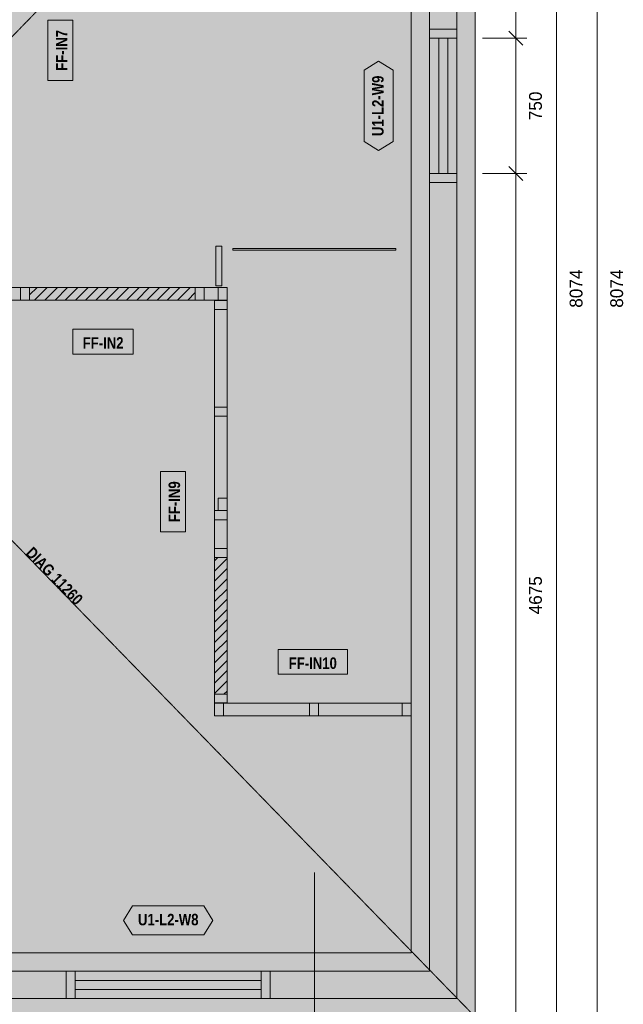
# Model space of a CAD drawing. Header units: millimetres. Extents: x -2926 to 10924, y -2742 to 10274.
# Tile 4 of 5: x 5324 to 8669, y 70 to 5528. Entities that reach past the tile are written whole.
import ezdxf
from ezdxf.enums import TextEntityAlignment as Align

# ---------------------------------------------------------------- set-up
doc = ezdxf.new("R2010")
doc.units = ezdxf.units.MM
doc.linetypes.add('DASHED', pattern=[1.524, 1.27, -0.254])
for name, color, linetype in [('FILL-C_B2B2B5', 7, 'Continuous'), ('FILL-EPS', 7, 'Continuous'), ('FILL-TEAL_DK', 7, 'Continuous'), ('FILL-TIMBER', 7, 'Continuous'), ('FILL-WHITE', 7, 'Continuous'), ('LINE-C_85297A-DASH', 7, 'DASHED'), ('LINE-INK', 7, 'Continuous'), ('LINE-INK-DASH', 7, 'DASHED'), ('LINE-RED-DASH', 7, 'DASHED'), ('LINE-STEEL_GREY', 7, 'Continuous'), ('LINE-STEEL_GREY-DASH', 7, 'DASHED'), ('LINE-TEAL_DK', 7, 'Continuous'), ('LINE-TIMBER_DK', 7, 'Continuous'), ('TEXT-C_85297A', 7, 'Continuous'), ('TEXT-INK', 7, 'Continuous'), ('TEXT-TEAL_DK', 7, 'Continuous')]:
    doc.layers.add(name, color=color, linetype=linetype)
doc.styles.add('OpenSansCondensed-Bold', font='OpenSansCondensed-Bold.ttf')

msp = doc.modelspace()

# ---------------------------------------------------------------- hatches: boundary and pattern name
at = {"layer": 'FILL-C_B2B2B5', "true_color": 0xb2b2b5}
h = msp.add_hatch(color=253, dxfattribs=at)
h.dxf.hatch_style = 1
h.paths.add_polyline_path([(101.6, 7972.4), (7747.4, 7972.4), (7747.4, 101.6), (101.6, 101.6)])
h.paths.add_polyline_path([(7595, 254), (7595, 7820), (254, 7820), (254, 254)], flags=0)
at = {"layer": 'FILL-EPS', "true_color": 0xccffff}
h = msp.add_hatch(color=7, dxfattribs=at)
h.dxf.hatch_style = 1
h.paths.add_polyline_path([(0, 8074), (7849, 8074), (7849, 0), (0, 0)])
h.paths.add_polyline_path([(101.6, 101.6), (7747.4, 101.6), (7747.4, 7972.4), (101.6, 7972.4)], flags=0)
h = msp.add_hatch(color=7, dxfattribs=at)
h.dxf.hatch_style = 1
h.paths.add_polyline_path([(254, 254), (254, 7820), (7595, 7820), (7595, 254)])
h.paths.add_polyline_path([(7493.4, 355.6), (7493.4, 7718.4), (355.6, 7718.4), (355.6, 355.6)], flags=0)
at = {"layer": 'FILL-TEAL_DK', "true_color": 0x006b5c}
h = msp.add_hatch(color=126, dxfattribs=at)
h.dxf.hatch_style = 1
h.paths.add_polyline_path([(7594.8, 5475), (7747.2, 5475), (7747.2, 5425), (7594.8, 5425)])
h = msp.add_hatch(color=126, dxfattribs=at)
h.dxf.hatch_style = 1
h.paths.add_polyline_path([(7594.8, 4675), (7747.2, 4675), (7747.2, 4625), (7594.8, 4625)])
h = msp.add_hatch(color=126, dxfattribs=at)
h.dxf.hatch_style = 1
h.paths.add_polyline_path([(5582.5, 254.2), (5632.5, 254.2), (5632.5, 101.8), (5582.5, 101.8)])
h = msp.add_hatch(color=126, dxfattribs=at)
h.dxf.hatch_style = 1
h.paths.add_polyline_path([(6662.5, 254.2), (6712.5, 254.2), (6712.5, 101.8), (6662.5, 101.8)])
at = {"layer": 'FILL-TIMBER', "true_color": 0xeddbb8}
h = msp.add_hatch(color=254, dxfattribs=at)
h.dxf.hatch_style = 1
h.paths.add_polyline_path([(5379, 3973.5), (5343.6, 3973.5), (5329, 3973.5), (5329, 3994), (5329, 4043.5), (5364.4, 4043.5), (5379, 4043.5), (5379, 4023)])
h = msp.add_hatch(color=254, dxfattribs=at)
h.dxf.hatch_style = 1
h.paths.add_polyline_path([(6347, 3973.5), (6311.6, 3973.5), (6297, 3973.5), (6297, 3994), (6297, 4043.5), (6332.4, 4043.5), (6347, 4043.5), (6347, 4023)])
h = msp.add_hatch(color=254, dxfattribs=at)
h.dxf.hatch_style = 1
h.paths.add_polyline_path([(6474, 3973.5), (6438.6, 3973.5), (6424, 3973.5), (6424, 3994), (6424, 4043.5), (6459.4, 4043.5), (6474, 4043.5), (6474, 4023)])
h = msp.add_hatch(color=254, dxfattribs=at)
h.dxf.hatch_style = 1
h.paths.add_polyline_path([(6474, 3971.5), (6474, 3936.1), (6474, 3921.5), (6453.5, 3921.5), (6404, 3921.5), (6404, 3956.9), (6404, 3971.5), (6424.5, 3971.5)])
h = msp.add_hatch(color=254, dxfattribs=at)
h.dxf.hatch_style = 1
h.paths.add_polyline_path([(6474, 3380.6), (6474, 3345.2), (6474, 3330.6), (6453.5, 3330.6), (6404, 3330.6), (6404, 3366), (6404, 3380.6), (6424.5, 3380.6)])
h = msp.add_hatch(color=254, dxfattribs=at)
h.dxf.hatch_style = 1
h.paths.add_polyline_path([(6474, 2876.5), (6474, 2827), (6474, 2806.5), (6459.4, 2806.5), (6424, 2806.5), (6424, 2856), (6424, 2876.5), (6438.6, 2876.5)])
h = msp.add_hatch(color=254, dxfattribs=at)
h.dxf.hatch_style = 1
h.paths.add_polyline_path([(6474, 2806.5), (6474, 2771.1), (6474, 2756.5), (6453.5, 2756.5), (6404, 2756.5), (6404, 2791.9), (6404, 2806.5), (6424.5, 2806.5)])
h = msp.add_hatch(color=254, dxfattribs=at)
h.dxf.hatch_style = 1
h.paths.add_polyline_path([(6474, 2596.5), (6474, 2561.1), (6474, 2546.5), (6453.5, 2546.5), (6404, 2546.5), (6404, 2581.9), (6404, 2596.5), (6424.5, 2596.5)])
h = msp.add_hatch(color=254, dxfattribs=at)
h.dxf.hatch_style = 1
h.paths.add_polyline_path([(6474, 1788.5), (6474, 1754.5), (6474, 1740.5), (6453.5, 1740.5), (6404, 1740.5), (6404, 1774.5), (6404, 1788.5), (6424.5, 1788.5)])
h = msp.add_hatch(color=254, dxfattribs=at)
h.dxf.hatch_style = 1
h.paths.add_polyline_path([(6454, 1668.5), (6418.6, 1668.5), (6404, 1668.5), (6404, 1689), (6404, 1738.5), (6439.4, 1738.5), (6454, 1738.5), (6454, 1718)])
h = msp.add_hatch(color=254, dxfattribs=at)
h.dxf.hatch_style = 1
h.paths.add_polyline_path([(6980.6, 1668.5), (6945.2, 1668.5), (6930.6, 1668.5), (6930.6, 1689), (6930.6, 1738.5), (6966, 1738.5), (6980.6, 1738.5), (6980.6, 1718)])
h = msp.add_hatch(color=254, dxfattribs=at)
h.dxf.hatch_style = 1
h.paths.add_polyline_path([(7493, 1668.5), (7457.6, 1668.5), (7443, 1668.5), (7443, 1689), (7443, 1738.5), (7478.4, 1738.5), (7493, 1738.5), (7493, 1718)])
at = {"layer": 'FILL-WHITE', "true_color": 0xffffff}
h = msp.add_hatch(color=7, dxfattribs=at)
h.dxf.hatch_style = 1
h.paths.add_polyline_path([(5619.1, 5190.6), (5619.1, 5524.9), (5480.9, 5524.9), (5480.9, 5190.6)])
h = msp.add_hatch(color=7, dxfattribs=at)
h.dxf.hatch_style = 1
h.paths.add_polyline_path([(7313.4, 4802.9), (7233.4, 4852.9), (7233.4, 5247.1), (7313.4, 5297.1), (7393.4, 5247.1), (7393.4, 4852.9)])
h = msp.add_hatch(color=7, dxfattribs=at)
h.dxf.hatch_style = 1
h.paths.add_polyline_path([(6412, 4272), (6444, 4272), (6444, 4052.5), (6412, 4052.5)])
h = msp.add_hatch(color=7, dxfattribs=at)
h.dxf.hatch_style = 1
h.paths.add_polyline_path([(6506, 4260), (7409, 4260), (7409, 4251), (6506, 4251)])
at = {"layer": 'FILL-WHITE', "true_color": 0xfaf5e8}
h = msp.add_hatch(color=7, dxfattribs=at)
h.dxf.hatch_style = 1
h.paths.add_polyline_path([(5201.5, 3994), (5201.5, 4043.5), (5236.9, 4043.5), (5251.5, 4043.5), (5329, 4043.5), (5364.4, 4043.5), (5379, 4043.5), (5379, 4023), (5379, 3973.5), (5343.6, 3973.5), (5329, 3973.5), (5251.5, 3973.5), (5216.1, 3973.5), (5201.5, 3973.5)])
at = {"layer": 'FILL-WHITE', "true_color": 0xffffff}
h = msp.add_hatch(color=7, dxfattribs=at)
h.dxf.hatch_style = 1
h.paths.add_polyline_path([(5379, 3973.5), (5379, 4043.5), (6297, 4043.5), (6297, 3973.5)])
at = {"layer": 'FILL-WHITE', "true_color": 0xfaf5e8}
h = msp.add_hatch(color=7, dxfattribs=at)
h.dxf.hatch_style = 1
h.paths.add_polyline_path([(6297, 3994), (6297, 4043.5), (6332.4, 4043.5), (6347, 4043.5), (6424, 4043.5), (6459.4, 4043.5), (6474, 4043.5), (6474, 4023), (6474, 3973.5), (6438.6, 3973.5), (6424, 3973.5), (6347, 3973.5), (6311.6, 3973.5), (6297, 3973.5)])
h = msp.add_hatch(color=7, dxfattribs=at)
h.dxf.hatch_style = 1
h.paths.add_polyline_path([(6453.5, 2546.5), (6404, 2546.5), (6404, 2581.9), (6404, 2596.5), (6404, 2756.5), (6404, 2791.9), (6404, 2806.5), (6404, 3330.6), (6404, 3366), (6404, 3380.6), (6404, 3921.5), (6404, 3956.9), (6404, 3971.5), (6424.5, 3971.5), (6474, 3971.5), (6474, 3936.1), (6474, 3921.5), (6474, 3380.6), (6474, 3345.2), (6474, 3330.6), (6474, 2876.5), (6474, 2827), (6474, 2806.5), (6474, 2771.1), (6474, 2756.5), (6474, 2596.5), (6474, 2561.1), (6474, 2546.5)])
at = {"layer": 'FILL-WHITE', "true_color": 0xffffff}
h = msp.add_hatch(color=7, dxfattribs=at)
h.dxf.hatch_style = 1
h.paths.add_polyline_path([(5619.4, 3674.4), (5953.7, 3674.4), (5953.7, 3812.6), (5619.4, 3812.6)])
h = msp.add_hatch(color=7, dxfattribs=at)
h.dxf.hatch_style = 1
h.paths.add_polyline_path([(6243.1, 2688.8), (6243.1, 3023.2), (6104.9, 3023.2), (6104.9, 2688.8)])
h = msp.add_hatch(color=7, dxfattribs=at)
h.dxf.hatch_style = 1
h.paths.add_polyline_path([(5245.6, 2592), (5657, 2168.8), (5784.7, 2293), (5373.4, 2716.2)])
h = msp.add_hatch(color=7, dxfattribs=at)
h.dxf.hatch_style = 1
h.paths.add_polyline_path([(6404, 1788.5), (6404, 2546.5), (6474, 2546.5), (6474, 1788.5)])
h = msp.add_hatch(color=7, dxfattribs=at)
h.dxf.hatch_style = 1
h.paths.add_polyline_path([(6756.8, 1899.4), (7140.2, 1899.4), (7140.2, 2037.6), (6756.8, 2037.6)])
at = {"layer": 'FILL-WHITE', "true_color": 0xfaf5e8}
h = msp.add_hatch(color=7, dxfattribs=at)
h.dxf.hatch_style = 1
h.paths.add_polyline_path([(6404, 1788.5), (6424.5, 1788.5), (6474, 1788.5), (6474, 1754.5), (6474, 1740.5), (6453.5, 1740.5), (6404, 1740.5), (6404, 1774.5)])
h = msp.add_hatch(color=7, dxfattribs=at)
h.dxf.hatch_style = 1
h.paths.add_polyline_path([(6404, 1668.5), (6404, 1689), (6404, 1738.5), (6439.4, 1738.5), (6454, 1738.5), (6930.6, 1738.5), (6966, 1738.5), (6980.6, 1738.5), (7443, 1738.5), (7478.4, 1738.5), (7493, 1738.5), (7493, 1718), (7493, 1668.5), (7457.6, 1668.5), (7443, 1668.5), (6980.6, 1668.5), (6945.2, 1668.5), (6930.6, 1668.5), (6454, 1668.5), (6418.6, 1668.5)])
at = {"layer": 'FILL-WHITE', "true_color": 0xffffff}
h = msp.add_hatch(color=7, dxfattribs=at)
h.dxf.hatch_style = 1
h.paths.add_polyline_path([(5900.4, 535.6), (5950.4, 615.6), (6344.6, 615.6), (6394.6, 535.6), (6344.6, 455.6), (5950.4, 455.6)])

# ---------------------------------------------------------------- linework, layer by layer
at = {"layer": 'LINE-C_85297A-DASH', "lineweight": 5}
for p, q in [((0, 0), (7849, 8074)), ((0, 8074), (7849, 0))]:
    msp.add_line(p, q, dxfattribs=at)
at = {"layer": 'LINE-INK', "lineweight": 5}
for p, q in [((8074, 8074), (8074, 0)), ((8299, 8074), (8299, 0)), ((8524, 0), (8524, 8074)), ((8035.1, 5463.9), (8112.9, 5386.1)), ((7493.4, 4675), (7493.4, 5425)), ((7646.2, 4675), (7646.2, 5425)), ((7696.2, 4675), (7696.2, 5425)), ((7849, 4675), (7849, 5425)), ((7889, 5425), (8134, 5425)), ((8035.1, 4713.9), (8112.9, 4636.1)), ((7889, 4675), (8134, 4675)), ((5632.5, 355.6), (6662.5, 355.6)), ((5632.5, 202.8), (6662.5, 202.8)), ((5632.5, 152.8), (6662.5, 152.8))]:
    msp.add_line(p, q, dxfattribs=at)
for points in [[(0, 0), (0, 8074), (7849, 8074), (7849, 0)], [(355.6, 355.6), (7493.4, 355.6), (7493.4, 7718.4), (355.6, 7718.4)], [(5619.1, 5190.6), (5619.1, 5524.9), (5480.9, 5524.9), (5480.9, 5190.6)], [(6412, 4272), (6444, 4272), (6444, 4052.5), (6412, 4052.5)], [(6506, 4260), (6506, 4260), (7409, 4260), (7409, 4251), (7409, 4251), (6506, 4251)], [(5201.5, 3994), (5201.5, 4043.5), (5201.5, 4043.5), (5201.5, 4043.5), (5236.9, 4043.5), (5251.5, 4043.5), (5329, 4043.5), (5364.4, 4043.5), (5379, 4043.5), (5379, 4043.5), (5379, 4043.5), (5379, 4023), (5379, 3973.5), (5379, 3973.5), (5379, 3973.5), (5343.6, 3973.5), (5329, 3973.5), (5251.5, 3973.5), (5216.1, 3973.5), (5201.5, 3973.5), (5201.5, 3973.5), (5201.5, 3973.5)], [(6297, 3994), (6297, 4043.5), (6332.4, 4043.5), (6347, 4043.5), (6424, 4043.5), (6459.4, 4043.5), (6474, 4043.5), (6474, 4023), (6474, 3973.5), (6438.6, 3973.5), (6424, 3973.5), (6347, 3973.5), (6311.6, 3973.5), (6297, 3973.5)], [(6453.5, 2546.5), (6404, 2546.5), (6404, 2546.5), (6404, 2581.9), (6404, 2596.5), (6404, 2756.5), (6404, 2791.9), (6404, 2806.5), (6404, 3330.6), (6404, 3366), (6404, 3380.6), (6404, 3921.5), (6404, 3956.9), (6404, 3971.5), (6404, 3971.5), (6424.5, 3971.5), (6474, 3971.5), (6474, 3971.5), (6474, 3936.1), (6474, 3921.5), (6474, 3380.6), (6474, 3345.2), (6474, 3330.6), (6474, 2876.5), (6474, 2827), (6474, 2806.5), (6474, 2771.1), (6474, 2756.5), (6474, 2596.5), (6474, 2561.1), (6474, 2546.5), (6474, 2546.5)], [(5619.4, 3674.4), (5953.7, 3674.4), (5953.7, 3812.6), (5619.4, 3812.6)], [(6243.1, 2688.8), (6243.1, 3023.2), (6104.9, 3023.2), (6104.9, 2688.8)], [(6756.8, 1899.4), (7140.2, 1899.4), (7140.2, 2037.6), (6756.8, 2037.6)], [(6404, 1788.5), (6404, 1788.5), (6424.5, 1788.5), (6474, 1788.5), (6474, 1788.5), (6474, 1754.5), (6474, 1740.5), (6474, 1740.5), (6453.5, 1740.5), (6404, 1740.5), (6404, 1740.5), (6404, 1774.5)], [(6404, 1668.5), (6404, 1668.5), (6404, 1668.5), (6404, 1689), (6404, 1738.5), (6404, 1738.5), (6404, 1738.5), (6439.4, 1738.5), (6454, 1738.5), (6930.6, 1738.5), (6966, 1738.5), (6980.6, 1738.5), (7443, 1738.5), (7478.4, 1738.5), (7493, 1738.5), (7493, 1738.5), (7493, 1738.5), (7493, 1718), (7493, 1668.5), (7493, 1668.5), (7493, 1668.5), (7457.6, 1668.5), (7443, 1668.5), (6980.6, 1668.5), (6945.2, 1668.5), (6930.6, 1668.5), (6454, 1668.5), (6418.6, 1668.5)]]:
    msp.add_lwpolyline(points, close=True, dxfattribs=at)
at = {"layer": 'LINE-INK-DASH', "lineweight": 5}
for points in [[(5379, 3973.5), (5379, 4043.5), (6297, 4043.5), (6297, 3973.5)], [(6404, 1788.5), (6404, 2546.5), (6474, 2546.5), (6474, 1788.5)]]:
    msp.add_lwpolyline(points, close=True, dxfattribs=at)
at = {"layer": 'LINE-RED-DASH', "lineweight": 5}
msp.add_line((6958, -1150), (6958, 800), dxfattribs=at)
at = {"layer": 'LINE-STEEL_GREY', "lineweight": 5}
for points in [[(101.6, 7972.4), (7747.4, 7972.4), (7747.4, 101.6), (101.6, 101.6)], [(7595, 254), (7595, 7820), (254, 7820), (254, 254)]]:
    msp.add_lwpolyline(points, close=True, dxfattribs=at)
at = {"layer": 'LINE-STEEL_GREY-DASH', "lineweight": 5}
for points in [[(0, 8074), (7849, 8074), (7849, 0), (0, 0)], [(7493.4, 7718.4), (355.6, 7718.4), (355.6, 355.6), (7493.4, 355.6)]]:
    msp.add_lwpolyline(points, close=True, dxfattribs=at)
at = {"layer": 'LINE-TEAL_DK', "lineweight": 5}
for points in [[(7594.8, 5475), (7747.2, 5475), (7747.2, 5425), (7594.8, 5425)], [(7313.4, 4802.9), (7233.4, 4852.9), (7233.4, 5247.1), (7313.4, 5297.1), (7393.4, 5247.1), (7393.4, 4852.9)], [(7594.8, 4675), (7747.2, 4675), (7747.2, 4625), (7594.8, 4625)], [(5900.4, 535.6), (5950.4, 615.6), (6344.6, 615.6), (6394.6, 535.6), (6344.6, 455.6), (5950.4, 455.6)], [(5582.5, 254.2), (5632.5, 254.2), (5632.5, 101.8), (5582.5, 101.8)], [(6662.5, 254.2), (6712.5, 254.2), (6712.5, 101.8), (6662.5, 101.8)]]:
    msp.add_lwpolyline(points, close=True, dxfattribs=at)
at = {"layer": 'LINE-TIMBER_DK', "lineweight": 5}
for p, q in [((5379, 4002), (5420.5, 4043.5)), ((5407, 3973.5), (5477, 4043.5)), ((5463.6, 3973.5), (5533.6, 4043.5)), ((5520.2, 3973.5), (5590.2, 4043.5)), ((5576.7, 3973.5), (5646.7, 4043.5)), ((5633.3, 3973.5), (5703.3, 4043.5)), ((5689.9, 3973.5), (5759.9, 4043.5)), ((5746.4, 3973.5), (5816.4, 4043.5)), ((5803, 3973.5), (5873, 4043.5)), ((5859.6, 3973.5), (5929.6, 4043.5)), ((5916.1, 3973.5), (5986.1, 4043.5)), ((5972.7, 3973.5), (6042.7, 4043.5)), ((6029.3, 3973.5), (6099.3, 4043.5)), ((6085.8, 3973.5), (6155.8, 4043.5)), ((6142.4, 3973.5), (6212.4, 4043.5)), ((6199, 3973.5), (6269, 4043.5)), ((6255.5, 3973.5), (6297, 4015)), ((6404, 2528.5), (6422, 2546.5)), ((6404, 2471.9), (6474, 2541.9)), ((6404, 2415.3), (6474, 2485.3)), ((6404, 2358.8), (6474, 2428.8)), ((6404, 2302.2), (6474, 2372.2)), ((6404, 2245.6), (6474, 2315.6)), ((6404, 2189.1), (6474, 2259.1)), ((6404, 2132.5), (6474, 2202.5)), ((6404, 2075.9), (6474, 2145.9)), ((6404, 2019.4), (6474, 2089.4)), ((6404, 1962.8), (6474, 2032.8)), ((6404, 1906.2), (6474, 1976.2)), ((6404, 1849.7), (6474, 1919.7)), ((6404, 1793.1), (6474, 1863.1)), ((6456, 1788.5), (6474, 1806.5))]:
    msp.add_line(p, q, dxfattribs=at)
for points in [[(5379, 3973.5), (5343.6, 3973.5), (5329, 3973.5), (5329, 3994), (5329, 4043.5), (5364.4, 4043.5), (5379, 4043.5), (5379, 4023)], [(6347, 3973.5), (6311.6, 3973.5), (6297, 3973.5), (6297, 3994), (6297, 4043.5), (6332.4, 4043.5), (6347, 4043.5), (6347, 4023)], [(6474, 3973.5), (6438.6, 3973.5), (6424, 3973.5), (6424, 3994), (6424, 4043.5), (6459.4, 4043.5), (6474, 4043.5), (6474, 4023)], [(6474, 3971.5), (6474, 3936.1), (6474, 3921.5), (6453.5, 3921.5), (6404, 3921.5), (6404, 3956.9), (6404, 3971.5), (6424.5, 3971.5)], [(6474, 3380.6), (6474, 3345.2), (6474, 3330.6), (6453.5, 3330.6), (6404, 3330.6), (6404, 3366), (6404, 3380.6), (6424.5, 3380.6)], [(6474, 2876.5), (6474, 2827), (6474, 2806.5), (6459.4, 2806.5), (6424, 2806.5), (6424, 2856), (6424, 2876.5), (6438.6, 2876.5)], [(6474, 2806.5), (6474, 2771.1), (6474, 2756.5), (6453.5, 2756.5), (6404, 2756.5), (6404, 2791.9), (6404, 2806.5), (6424.5, 2806.5)], [(6474, 2596.5), (6474, 2561.1), (6474, 2546.5), (6453.5, 2546.5), (6404, 2546.5), (6404, 2581.9), (6404, 2596.5), (6424.5, 2596.5)], [(6474, 1788.5), (6474, 1754.5), (6474, 1740.5), (6453.5, 1740.5), (6404, 1740.5), (6404, 1774.5), (6404, 1788.5), (6424.5, 1788.5)], [(6454, 1668.5), (6418.6, 1668.5), (6404, 1668.5), (6404, 1689), (6404, 1738.5), (6439.4, 1738.5), (6454, 1738.5), (6454, 1718)], [(6980.6, 1668.5), (6945.2, 1668.5), (6930.6, 1668.5), (6930.6, 1689), (6930.6, 1738.5), (6966, 1738.5), (6980.6, 1738.5), (6980.6, 1718)], [(7493, 1668.5), (7457.6, 1668.5), (7443, 1668.5), (7443, 1689), (7443, 1738.5), (7478.4, 1738.5), (7493, 1738.5), (7493, 1718)]]:
    msp.add_lwpolyline(points, close=True, dxfattribs=at)

# ---------------------------------------------------------------- texts
at = {"layer": 'TEXT-C_85297A', "style": 'OpenSansCondensed-Bold'}
msp.add_text('DIAG 11260', height=63.5, rotation=-45.8096, dxfattribs=at).set_placement((5494.3, 2422.2), align=Align.CENTER)
at = {"layer": 'TEXT-INK', "style": 'OpenSansCondensed-Bold'}
for s, p in [('FF-IN7', (5589.1, 5357.8)), ('FF-IN9', (6213.1, 2856))]:
    msp.add_text(s, height=63.5, rotation=90, dxfattribs=at).set_placement(p, align=Align.CENTER)
at = {"layer": 'TEXT-INK'}
for s, p in [('750', (8217.8, 5050)), ('8074', (8442.8, 4037)), ('8074', (8667.8, 4037)), ('4675', (8217.8, 2337.5))]:
    msp.add_text(s, height=71.12, rotation=90, dxfattribs=at).set_placement(p, align=Align.CENTER)
at = {"layer": 'TEXT-INK', "style": 'OpenSansCondensed-Bold'}
for s, p in [('FF-IN2', (5786.5, 3704.4)), ('FF-IN10', (6948.5, 1929.4))]:
    msp.add_text(s, height=63.5, dxfattribs=at).set_placement(p, align=Align.CENTER)
at = {"layer": 'TEXT-TEAL_DK', "style": 'OpenSansCondensed-Bold'}
msp.add_text('U1-L2-W9', height=63.5, rotation=90, dxfattribs=at).set_placement((7340.9, 5050), align=Align.CENTER)
msp.add_text('U1-L2-W8', height=63.5, dxfattribs=at).set_placement((6147.5, 508.1), align=Align.CENTER)

doc.saveas('drawing.dxf')
